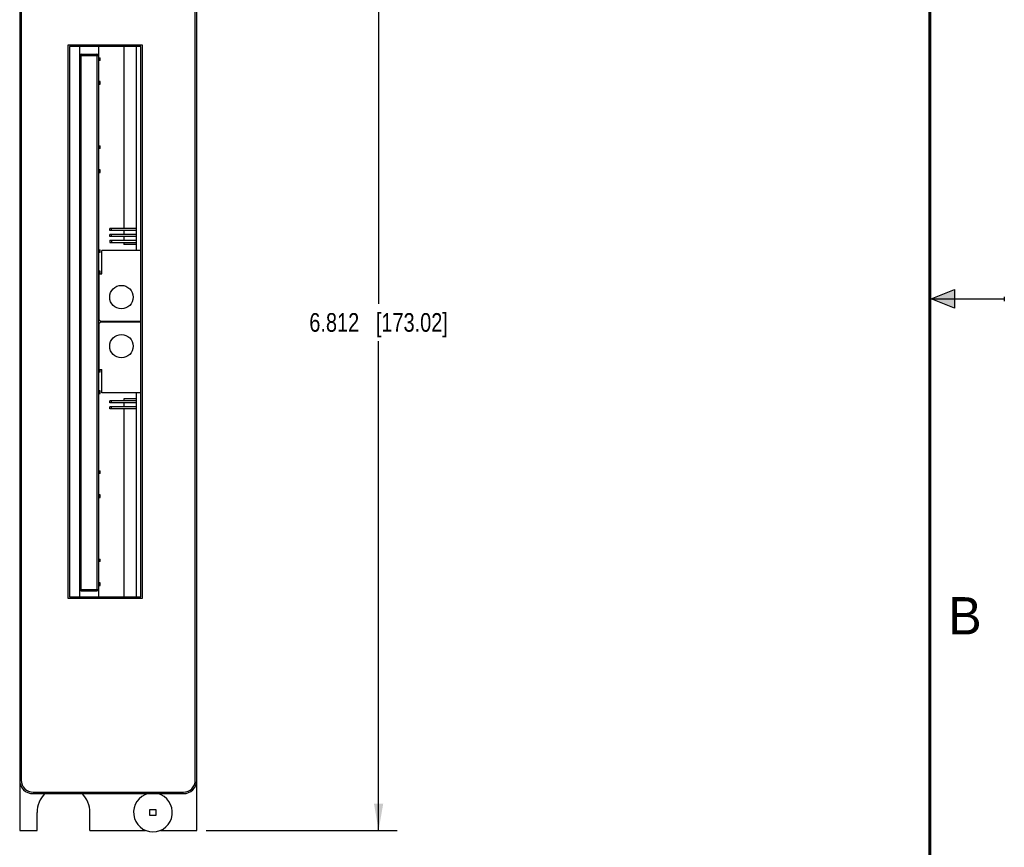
# Model space of a CAD drawing. Header units: inches. Extents: x 0 to 22, y 0 to 17.
# Tile 8 of 9: x 15.4 to 22, y 4.8 to 10.4. Entities that reach past the tile are written whole.
import ezdxf

# ---------------------------------------------------------------- set-up
doc = ezdxf.new("R2010")
doc.units = ezdxf.units.IN
doc.header["$LTSCALE"] = 1.21
doc.header["$MEASUREMENT"] = 0
doc.layers.get('0').update_dxf_attribs({"linetype": 'CONTINUOUS'})
doc.layers.add('DIMENSIONS', color=7, linetype='CONTINUOUS')
doc.styles.get("Standard").update_dxf_attribs({"font": 'txt', "width": 0.8})
doc.styles.add('TEXTSTYLE_2', font='txt')
doc.dimstyles.new('DIMSTYLE_1', dxfattribs={"dimtxt": 0.125, "dimasz": 0.18, "dimexe": 0.18, "dimexo": 0.0625, "dimgap": 0.09, "dimtad": 0, "dimtih": 1, "dimtoh": 1, "dimdec": 3, "dimzin": 4, "dimdsep": 46, "dimtxsty": 'STANDARD', "dimblk": '_FILLED', "dimblk1": '_FILLED', "dimblk2": '_FILLED', "dimcen": 0.09, "dimadec": 0, "dimazin": 0, "dimtp": 0.01, "dimtm": 0.01, "dimtfac": 1, "dimtdec": 3, "dimtofl": 0, "dimtmove": 0, "dimatfit": 3, "dimldrblk": '_FILLED', "dimfxl": 1, "dimtolj": 1, "dimtzin": 4, "dimarcsym": 0})

# ---------------------------------------------------------------- blocks, each defined once
blk = doc.blocks.new('_FILLED')
at = {"color": 0, "linetype": 'BYBLOCK'}
blk.add_solid([(0, 0), (-1, 0.174), (-1, -0.174)], dxfattribs=at)
blk = doc.blocks.new('*D3')
at = {"layer": 'DIMENSIONS', "color": 2, "linetype": 'CONTINUOUS'}
for p, q in [((16.6463, 11.7483), (17.9281, 11.7483)), ((17.8031, 11.7483), (17.8031, 8.4673)), ((17.8031, 4.9363), (17.8031, 8.2173)), ((16.6463, 4.9363), (17.9281, 4.9363))]:
    blk.add_line(p, q, dxfattribs=at)
at = {"layer": 'DIMENSIONS', "color": 2, "linetype": 'CONTINUOUS', "xscale": 0.18, "yscale": 0.18, "zscale": 0.18}
for p, rotation in [((17.8031, 11.7483), 90), ((17.8031, 4.9363), 270.0000201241)]:
    blk.add_blockref('_FILLED', p, dxfattribs=dict(at, rotation=rotation))
at = {"layer": 'DIMENSIONS', "color": 2, "linetype": 'CONTINUOUS', "insert": (17.8031, 8.4048), "char_height": 0.125, "width": 1.425, "attachment_point": 2, "line_spacing_factor": 0.9}
blk.add_mtext('6.812{\\Ftxt.shx;\\W1.000000;\\H0.125000; }[173.02]', dxfattribs=at)

msp = doc.modelspace()

# ---------------------------------------------------------------- hatches: boundary and pattern name
at = {"linetype": 'CONTINUOUS'}
msp.add_hatch(color=2, dxfattribs=at).paths.add_polyline_path([(21.6663, 8.5625), (21.6663, 8.4375), (21.51, 8.5)])

# ---------------------------------------------------------------- linework, layer by layer
at = {"color": 7, "linetype": 'CONTINUOUS'}
for p, q in [((15.3958, 11.7483), (15.3958, 5.2723)), ((16.5838, 4.9363), (16.5838, 11.7483)), ((15.4058, 11.4123), (15.4058, 5.2723)), ((16.5738, 5.2723), (16.5738, 11.4123)), ((15.7188, 10.2023), (15.7188, 6.4923)), ((16.2188, 10.2023), (15.7188, 10.2023)), ((15.7288, 10.1923), (15.7288, 6.5023)), ((16.2088, 10.1923), (15.7288, 10.1923)), ((15.7988, 6.5023), (15.7988, 10.1923)), ((15.9267, 10.1164), (15.9267, 10.1923)), ((16.094, 10.1923), (16.094, 8.9718)), ((16.1767, 10.1923), (16.1767, 8.8251)), ((16.2088, 6.5023), (16.2088, 10.1923)), ((16.2188, 6.4923), (16.2188, 10.2023)), ((15.8088, 10.1423), (15.9138, 10.1423)), ((15.9238, 10.1323), (15.9238, 6.5523)), ((15.9267, 10.1164), (15.9345, 10.1164)), ((15.9267, 9.9452), (15.9267, 10.1105)), ((15.9345, 10.1105), (15.9267, 10.1105)), ((15.931, 10.1164), (15.931, 10.1105)), ((15.9345, 10.0987), (15.9345, 10.1164)), ((15.9345, 9.9452), (15.9267, 9.9452)), ((15.9267, 9.5259), (15.9267, 9.9393)), ((15.9267, 9.9393), (15.9345, 9.9393)), ((15.931, 9.9452), (15.931, 9.9393)), ((15.9345, 9.9393), (15.9345, 9.957)), ((15.9267, 9.5259), (15.9345, 9.5259)), ((15.9267, 9.3546), (15.9267, 9.52)), ((15.9345, 9.52), (15.9267, 9.52)), ((15.931, 9.5259), (15.931, 9.52)), ((15.9345, 9.5082), (15.9345, 9.5259)), ((15.9345, 9.3546), (15.9267, 9.3546)), ((15.9267, 8.829), (15.9267, 9.3487)), ((15.9267, 9.3487), (15.9345, 9.3487)), ((15.931, 9.3546), (15.931, 9.3487)), ((15.9345, 9.3487), (15.9345, 9.3664)), ((16.0015, 8.958), (16.0015, 8.9718)), ((16.1767, 8.9718), (16.0015, 8.9718)), ((16.1767, 8.958), (16.0015, 8.958)), ((16.0015, 8.9186), (16.0015, 8.9324)), ((16.1767, 8.9324), (16.0015, 8.9324)), ((16.1767, 8.9186), (16.0015, 8.9186)), ((16.094, 8.958), (16.094, 8.9324)), ((16.094, 8.9186), (16.094, 8.893)), ((16.0015, 8.893), (16.0015, 8.8792)), ((16.0015, 8.893), (16.1767, 8.893)), ((16.0015, 8.8792), (16.1767, 8.8792)), ((16.094, 8.8792), (16.094, 8.8645)), ((16.1767, 8.8645), (16.094, 8.8645)), ((15.9267, 8.829), (15.9345, 8.829)), ((15.9267, 8.6735), (15.9267, 8.8231)), ((15.9345, 8.8231), (15.9267, 8.8231)), ((15.931, 8.829), (15.931, 8.8231)), ((15.9345, 8.8113), (15.9345, 8.829)), ((15.9464, 8.6676), (15.9464, 8.8251)), ((16.2088, 8.8251), (15.9464, 8.8251)), ((15.9345, 8.6735), (15.9267, 8.6735)), ((15.9267, 8.6676), (15.9267, 8.3625)), ((15.9267, 8.6676), (15.9464, 8.6676)), ((15.9345, 8.6676), (15.9345, 8.6853)), ((15.9385, 8.3507), (15.9267, 8.3625)), ((15.9267, 8.3327), (15.9385, 8.3445)), ((15.9267, 8.3327), (15.9267, 8.0275)), ((15.9385, 8.3507), (16.2088, 8.3507)), ((16.2088, 8.3445), (15.9385, 8.3445)), ((15.9267, 8.0275), (15.9463, 8.0275)), ((15.9345, 8.0216), (15.9267, 8.0216)), ((15.9267, 7.872), (15.9267, 8.0216)), ((15.9345, 8.0098), (15.9345, 8.0275)), ((15.9463, 7.8701), (15.9463, 8.0275)), ((15.9345, 7.872), (15.9267, 7.872)), ((15.9267, 7.8661), (15.9345, 7.8661)), ((15.9267, 7.3464), (15.9267, 7.8661)), ((15.931, 7.872), (15.931, 7.8661)), ((15.9345, 7.8661), (15.9345, 7.8838)), ((16.2088, 7.8701), (15.9463, 7.8701)), ((16.1767, 7.8701), (16.1767, 6.5023)), ((16.1767, 7.8159), (16.0015, 7.8159)), ((16.0015, 7.8021), (16.0015, 7.8159)), ((16.1767, 7.8021), (16.0015, 7.8021)), ((16.1767, 7.8307), (16.094, 7.8307)), ((16.094, 7.8307), (16.094, 7.8159)), ((16.094, 7.8021), (16.094, 7.7766)), ((16.1767, 7.7766), (16.0015, 7.7766)), ((16.0015, 7.7628), (16.0015, 7.7766)), ((16.1767, 7.7628), (16.0015, 7.7628)), ((16.094, 7.7628), (16.094, 6.5023)), ((15.9267, 7.3464), (15.9345, 7.3464)), ((15.9345, 7.3405), (15.9267, 7.3405)), ((15.9267, 7.1752), (15.9267, 7.3405)), ((15.931, 7.3464), (15.931, 7.3405)), ((15.9345, 7.3287), (15.9345, 7.3464)), ((15.9345, 7.1752), (15.9267, 7.1752)), ((15.9267, 7.1693), (15.9345, 7.1693)), ((15.9267, 6.7559), (15.9267, 7.1693)), ((15.931, 7.1752), (15.931, 7.1693)), ((15.9345, 7.1693), (15.9345, 7.187)), ((15.9267, 6.7559), (15.9345, 6.7559)), ((15.9345, 6.75), (15.9267, 6.75)), ((15.9267, 6.5846), (15.9267, 6.75)), ((15.931, 6.7559), (15.931, 6.75)), ((15.9345, 6.7382), (15.9345, 6.7559)), ((15.8088, 6.5423), (15.9138, 6.5423)), ((15.9345, 6.5846), (15.9267, 6.5846)), ((15.9267, 6.5787), (15.9345, 6.5787)), ((15.9267, 6.5023), (15.9267, 6.5787)), ((15.931, 6.5846), (15.931, 6.5787)), ((15.9345, 6.5787), (15.9345, 6.5964)), ((15.7188, 6.4923), (16.2188, 6.4923)), ((15.7288, 6.5023), (16.2088, 6.5023)), ((15.3958, 5.2723), (15.3958, 4.9363)), ((15.4858, 5.1923), (16.4938, 5.1923)), ((15.4858, 5.1823), (16.4938, 5.1823)), ((15.5128, 4.9363), (15.5128, 5.0563)), ((15.8668, 4.9363), (15.8668, 5.0563)), ((16.2698, 5.0763), (16.3098, 5.0763)), ((16.2698, 5.0363), (16.2698, 5.0763)), ((16.3098, 5.0363), (16.2698, 5.0363)), ((16.3098, 5.0763), (16.3098, 5.0363)), ((15.3958, 4.9363), (15.5128, 4.9363)), ((15.8668, 4.9363), (16.24, 4.9363)), ((16.3396, 4.9363), (16.5838, 4.9363))]:
    msp.add_line(p, q, dxfattribs=at)
at = {"color": 9, "linetype": 'CONTINUOUS'}
for p, q in [((15.7988, 10.1323), (15.9238, 10.1323)), ((15.8088, 6.5423), (15.8088, 10.1423)), ((15.9138, 10.1423), (15.9138, 6.5423)), ((15.9345, 10.0987), (15.9267, 10.0987)), ((15.9345, 9.957), (15.9267, 9.957)), ((15.9345, 9.5082), (15.9267, 9.5082)), ((15.9345, 9.3664), (15.9267, 9.3664)), ((16.0127, 8.958), (16.0127, 8.9718)), ((16.0127, 8.9186), (16.0127, 8.9324)), ((16.0127, 8.893), (16.0127, 8.8792)), ((15.9345, 8.8113), (15.9267, 8.8113)), ((15.9345, 8.6853), (15.9267, 8.6853)), ((15.9345, 8.0098), (15.9267, 8.0098)), ((15.9345, 7.8838), (15.9267, 7.8838)), ((16.0127, 7.8021), (16.0127, 7.8159)), ((16.0127, 7.7628), (16.0127, 7.7766)), ((15.9345, 7.3287), (15.9267, 7.3287)), ((15.9345, 7.187), (15.9267, 7.187)), ((15.9345, 6.7382), (15.9267, 6.7382)), ((15.7988, 6.5523), (15.9238, 6.5523)), ((15.9345, 6.5964), (15.9267, 6.5964))]:
    msp.add_line(p, q, dxfattribs=at)
at = {"color": 2, "linetype": 'CONTINUOUS'}
for p, q in [((21.51, 8.5), (21.6663, 8.5625)), ((21.6663, 8.5625), (21.6663, 8.4375)), ((21.51, 8.5), (22, 8.5)), ((21.6663, 8.4375), (21.51, 8.5)), ((22, 8.515), (22, 8.485))]:
    msp.add_line(p, q, dxfattribs=at)
at = {"color": 7, "linetype": 'CONTINUOUS', "const_width": 0.02}
msp.add_lwpolyline([(21.5, 0.5), (21.5, 16.5)], dxfattribs=at)
at = {"color": 7, "linetype": 'CONTINUOUS'}
for centre in [(16.0782, 8.5121), (16.0782, 8.1831)]:
    msp.add_circle(centre, 0.0787, dxfattribs=at)
for centre, radius, start, end in [((15.8088, 10.1323), 0.01, 90, 180), ((15.9138, 10.1323), 0.01, 0, 90), ((15.8088, 6.5523), 0.01, 180, 270), ((15.9138, 6.5523), 0.01, 270, 360), ((15.4858, 5.2723), 0.09, 180, 270), ((15.4858, 5.2723), 0.08, 180, 270), ((16.4938, 5.2723), 0.09, 270, 360), ((16.4938, 5.2723), 0.08, 270, 360), ((15.6898, 5.0563), 0.177, 134.60262, 180.00001), ((15.6898, 5.0563), 0.177, 0.00001, 45.39738), ((16.2898, 5.0563), 0.13, 104.14271, 75.85729)]:
    msp.add_arc(centre, radius, start, end, dxfattribs=at)

# ---------------------------------------------------------------- texts
at = {"color": 2, "linetype": 'CONTINUOUS', "insert": (21.625, 6.5), "char_height": 0.25, "width": 0.25, "attachment_point": 1, "line_spacing_factor": 0.9, "style": 'TEXTSTYLE_2'}
msp.add_mtext('B', dxfattribs=at)

# ---------------------------------------------------------------- dimensions: what is measured, and where the dimension line sits
at = {"layer": 'DIMENSIONS', "color": 2, "linetype": 'CONTINUOUS'}
dim = msp.add_linear_dim(base=(17.8031, 4.9363), p1=(16.6463, 11.7483), p2=(16.6463, 4.9363), angle=270.00001, dimstyle='DIMSTYLE_1', dxfattribs=at)
dim.commit()
dim.dimension.update_dxf_attribs({"geometry": '*D3', "text_midpoint": (17.6531, 8.3423), "dimtype": 160})

doc.saveas('drawing.dxf')
